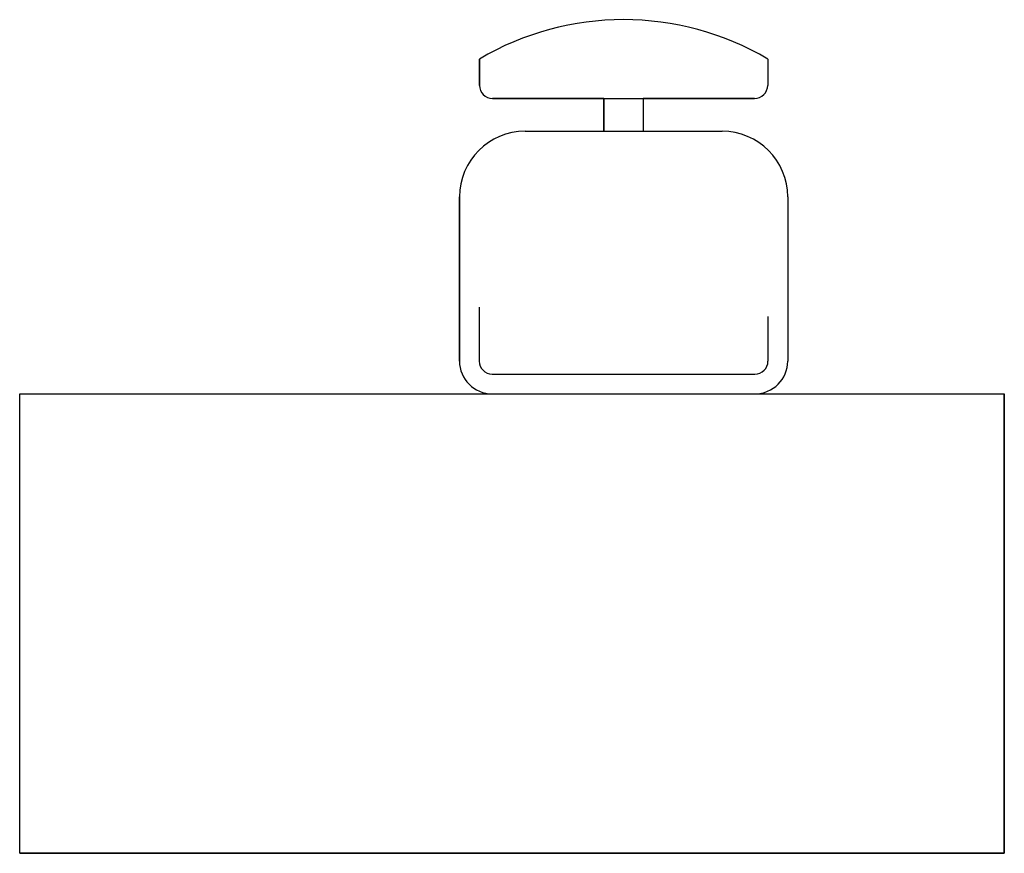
# Model space of a CAD drawing. Extents: x 6.7 to 8.2, y 1.81 to 3.08.
import ezdxf

# ---------------------------------------------------------------- set-up
doc = ezdxf.new("R2010")
doc.units = 0
doc.header["$MEASUREMENT"] = 0
doc.layers.get('0').update_dxf_attribs({"linetype": 'CONTINUOUS'})

msp = doc.modelspace()

# ---------------------------------------------------------------- linework, layer by layer
for p, q in [((7.4053, 2.9843), (7.4053, 3.0243)), ((7.4053, 3.0243), (7.4053, 2.9843)), ((7.8444, 3.0243), (7.8444, 2.9843)), ((7.8444, 3.0243), (7.8444, 2.9843)), ((7.5949, 2.9643), (7.4253, 2.9643)), ((7.4253, 2.9643), (7.8244, 2.9643)), ((7.5949, 2.9143), (7.5949, 2.9643)), ((7.5949, 2.9643), (7.5949, 2.9143)), ((7.8244, 2.9643), (7.6549, 2.9643)), ((7.6549, 2.9643), (7.6549, 2.9143)), ((7.6549, 2.9643), (7.6549, 2.9143)), ((7.4749, 2.9143), (7.5949, 2.9143)), ((7.4749, 2.9143), (7.7749, 2.9143)), ((7.6549, 2.9143), (7.7749, 2.9143)), ((7.3749, 2.5643), (7.3749, 2.8143)), ((7.3749, 2.8143), (7.3749, 2.5643)), ((7.8749, 2.8143), (7.8749, 2.5643)), ((7.8749, 2.8143), (7.8749, 2.5643)), ((7.4049, 2.6464), (7.4049, 2.5643)), ((7.8449, 2.6321), (7.8449, 2.5643)), ((7.4249, 2.5443), (7.8249, 2.5443)), ((6.7049, 1.8143), (6.7049, 2.5143)), ((6.7049, 2.5143), (7.4249, 2.5143)), ((6.7049, 2.5143), (8.2049, 2.5143)), ((6.7049, 1.8143), (6.7049, 2.5143)), ((7.4249, 2.5143), (7.8249, 2.5143)), ((7.8249, 2.5143), (8.2049, 2.5143)), ((8.2049, 2.5143), (8.2049, 1.8143)), ((8.2049, 1.8143), (8.2049, 2.5143)), ((8.2049, 1.8143), (6.7049, 1.8143)), ((6.7049, 1.8143), (8.2049, 1.8143))]:
    msp.add_line(p, q)
for centre, radius, start, end in [((7.6249, 2.6526), 0.4318, 59.4326, 120.5674), ((7.6249, 2.6526), 0.4318, 59.4326, 120.5674), ((7.4253, 2.9843), 0.02, 180, 270), ((7.4253, 2.9843), 0.02, 180, 270), ((7.8244, 2.9843), 0.02, 270, 0), ((7.8244, 2.9843), 0.02, 270, 0), ((7.4749, 2.8143), 0.1, 90, 180), ((7.4749, 2.8143), 0.1, 90, 180), ((7.7749, 2.8143), 0.1, 0, 90), ((7.7749, 2.8143), 0.1, 0, 90), ((7.4249, 2.5643), 0.05, 180, 270), ((7.4249, 2.5643), 0.05, 180, 270), ((7.4249, 2.5643), 0.02, 180, 270), ((7.8249, 2.5643), 0.05, 270, 360), ((7.8249, 2.5643), 0.05, 270, 0), ((7.8249, 2.5643), 0.02, 270, 0)]:
    msp.add_arc(centre, radius, start, end)

doc.saveas('drawing.dxf')
